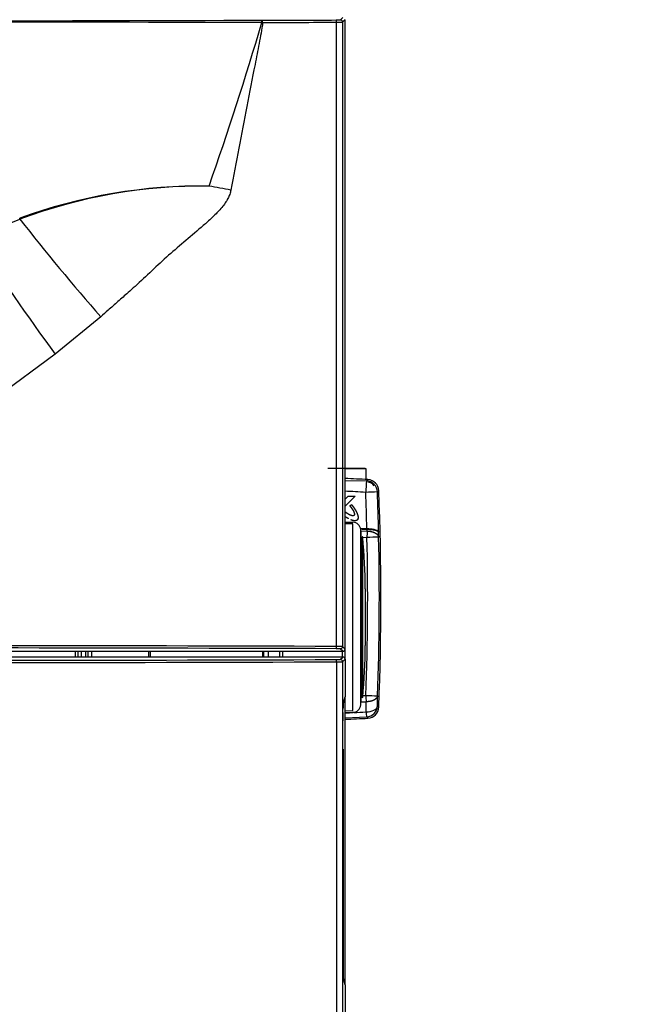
# Model space of a CAD drawing. Header units: millimetres. Extents: x 490 to 1310, y 147 to 543.
# Tile 26 of 30: x 1076 to 1132, y 232 to 317. Entities that reach past the tile are written whole.
import ezdxf

# ---------------------------------------------------------------- set-up
doc = ezdxf.new("R2010")
doc.units = ezdxf.units.MM
doc.layers.add('FactualArea', color=7, linetype='Continuous')
doc.styles.add('SEACAD_Arial', font='arial.ttf')
doc.dimstyles.new('Copie de ISO-25', dxfattribs={"dimtxt": 8, "dimasz": 2.5, "dimexe": 1.25, "dimexo": 0.625, "dimtad": 1, "dimdec": 0, "dimlfac": 5, "dimtxsty": 'SEACAD_Arial', "dimcen": 2.5, "dimclrd": 134, "dimclrt": 7, "dimadec": 0, "dimazin": 0, "dimtfac": 1, "dimtdec": 0, "dimtmove": 0, "dimatfit": 3, "dimfxl": 1, "dimarcsym": 0})

# ---------------------------------------------------------------- blocks, each defined once
blk = doc.blocks.new('*D34')
at = {"color": 0, "lineweight": -2, "transparency": 16777216}
for p, q in [((1260.97, 375.94), (1284.314, 375.94)), ((1108.906, 147.04), (1284.314, 147.04))]:
    blk.add_line(p, q, dxfattribs=at)
at = {"color": 134, "lineweight": -2, "transparency": 16777216}
blk.add_line((1283.064, 373.44), (1283.064, 149.54), dxfattribs=at)
at = {"color": 134, "transparency": 16777216}
for points in [[(1282.647, 373.44), (1283.48, 373.44), (1283.064, 375.94)], [(1282.647, 149.54), (1283.48, 149.54), (1283.064, 147.04)]]:
    blk.add_solid(points, dxfattribs=at)
at = {"layer": 'Defpoints', "color": 0, "transparency": 16777216}
for p in [(1260.345, 375.94), (1108.281, 147.04), (1283.064, 147.04)]:
    blk.add_point(p, dxfattribs=at)
at = {"color": 7, "transparency": 16777216, "insert": (1278.354, 261.49), "char_height": 8, "attachment_point": 5, "rotation": 90, "style": 'SEACAD_Arial'}
blk.add_mtext('1145', dxfattribs=at)
blk = doc.blocks.new('*D38')
at = {"color": 0, "lineweight": -2, "transparency": 16777216}
for p, q in [((860.745, 314.581), (860.745, 534.605)), ((1260.345, 443.258), (1260.345, 534.605))]:
    blk.add_line(p, q, dxfattribs=at)
at = {"color": 134, "lineweight": -2, "transparency": 16777216}
blk.add_line((863.245, 533.355), (1257.845, 533.355), dxfattribs=at)
at = {"color": 134, "transparency": 16777216}
for points in [[(863.245, 533.772), (863.245, 532.939), (860.745, 533.355)], [(1257.845, 533.772), (1257.845, 532.939), (1260.345, 533.355)]]:
    blk.add_solid(points, dxfattribs=at)
at = {"layer": 'Defpoints', "color": 0, "transparency": 16777216}
for p in [(1260.345, 533.355), (1260.345, 442.633), (860.745, 313.956)]:
    blk.add_point(p, dxfattribs=at)
at = {"color": 7, "transparency": 16777216, "insert": (1060.545, 538.065), "char_height": 8, "attachment_point": 5, "style": 'SEACAD_Arial'}
blk.add_mtext('1998', dxfattribs=at)
blk = doc.blocks.new('*D39')
at = {"color": 0, "lineweight": -2, "transparency": 16777216}
for p, q in [((1228.064, 481.939), (1310.213, 481.939)), ((1109.531, 147.04), (1310.213, 147.04))]:
    blk.add_line(p, q, dxfattribs=at)
at = {"color": 134, "lineweight": -2, "transparency": 16777216}
blk.add_line((1308.963, 149.54), (1308.963, 479.439), dxfattribs=at)
at = {"color": 134, "transparency": 16777216}
for points in [[(1308.546, 479.439), (1309.38, 479.439), (1308.963, 481.939)], [(1308.546, 149.54), (1309.38, 149.54), (1308.963, 147.04)]]:
    blk.add_solid(points, dxfattribs=at)
at = {"layer": 'Defpoints', "color": 0, "transparency": 16777216}
for p in [(1227.439, 481.939), (1308.963, 481.939), (1108.906, 147.04)]:
    blk.add_point(p, dxfattribs=at)
at = {"color": 7, "transparency": 16777216, "insert": (1304.253, 314.489), "char_height": 8, "attachment_point": 5, "rotation": 90, "style": 'SEACAD_Arial'}
blk.add_mtext('1674', dxfattribs=at)

msp = doc.modelspace()

# ---------------------------------------------------------------- linework, layer by layer
at = {"layer": 'FactualArea', "color": 7, "linetype": 'Continuous'}
for p, q in [((1097.481, 317.398), (1097.531, 317.398)), ((1104.332, 317.425), (1104.547, 317.64)), ((1104.745, 317.442), (1104.53, 317.227)), ((1104.745, 262.64), (1104.745, 317.442)), ((1097.551, 317.2), (1097.501, 317.2)), ((1103.996, 262.864), (1103.996, 317.217)), ((1104.53, 317.227), (1104.53, 262.854)), ((1072.531, 298.498), (1076.402, 300.073)), ((1083.46, 291.568), (1079.484, 288.312)), ((1079.484, 288.312), (1071.671, 282.539)), ((1104.745, 278.351), (1104.868, 278.351)), ((1104.745, 278.351), (1106.543, 278.351)), ((1104.745, 278.351), (1105.977, 278.351)), ((1105.917, 278.351), (1104.745, 278.351)), ((1105.977, 278.351), (1105.917, 278.351)), ((1105.977, 278.351), (1105.977, 278.351)), ((1105.977, 278.351), (1105.977, 278.351)), ((1106.496, 278.351), (1106.543, 278.351)), ((1106.543, 278.351), (1106.548, 277.397)), ((1104.745, 277.31), (1106.618, 277.27)), ((1106.618, 277.27), (1106.736, 277.386)), ((1107.558, 276.314), (1107.675, 276.43)), ((1105.631, 275.949), (1104.745, 275.063)), ((1105.63, 275.949), (1104.745, 275.064)), ((1104.745, 275.684), (1105.009, 275.949)), ((1105.009, 275.949), (1105.63, 275.949)), ((1105.631, 275.949), (1105.63, 275.949)), ((1105.164, 275.1), (1105.292, 275.227)), ((1105.293, 275.227), (1105.292, 275.227)), ((1104.745, 273.696), (1105.426, 273.684)), ((1105.429, 273.525), (1104.745, 273.537)), ((1106.095, 273.128), (1106.648, 273.118)), ((1106.114, 257.756), (1106.114, 273.044)), ((1106.125, 272.917), (1106.664, 272.908)), ((1106.212, 273.071), (1106.647, 273.063)), ((1106.647, 273.063), (1106.666, 273.063)), ((1106.648, 273.118), (1106.665, 273.118)), ((1106.154, 258.246), (1106.154, 272.553)), ((1106.242, 258.395), (1106.242, 272.404)), ((1106.279, 258.431), (1106.279, 272.368)), ((1106.28, 272.362), (1106.652, 272.355)), ((1106.51, 262.929), (1106.51, 267.87)), ((1106.51, 262.93), (1106.51, 267.87)), ((984.945, 262.44), (1104.545, 262.44)), ((1081.245, 261.94), (1081.245, 262.44)), ((1081.445, 262.44), (1081.445, 261.94)), ((1081.745, 262.44), (1081.745, 261.94)), ((1082.145, 261.94), (1082.145, 262.44)), ((1082.345, 261.94), (1082.345, 262.44)), ((1082.643, 262.44), (1082.643, 261.94)), ((1087.647, 261.94), (1087.647, 262.44)), ((1087.745, 262.44), (1087.745, 261.94)), ((1097.545, 262.44), (1097.545, 261.94)), ((1097.645, 262.44), (1097.645, 261.94)), ((1098.045, 262.44), (1098.045, 261.94)), ((1099.025, 262.44), (1099.025, 261.94)), ((1099.285, 262.44), (1099.285, 261.94)), ((1104.545, 262.44), (1104.33, 262.654)), ((1104.485, 262.44), (1104.485, 261.94)), ((1104.53, 262.854), (1104.745, 262.64)), ((1104.745, 261.74), (1104.745, 262.64)), ((1104.545, 261.94), (984.945, 261.94)), ((1104.33, 261.725), (1104.545, 261.94)), ((1104.745, 261.74), (1104.53, 261.526)), ((1104.745, 261.74), (1104.745, 258.482)), ((1103.996, 261.515), (1103.996, 151.364)), ((1104.53, 261.526), (1104.53, 151.354)), ((1104.594, 257.975), (1104.745, 258.482)), ((1104.745, 233.398), (1104.745, 258.482)), ((1106.295, 258.59), (1106.56, 258.595)), ((1104.562, 257.226), (1104.568, 257.501)), ((1104.745, 257.263), (1105.429, 257.275)), ((1106.137, 258.034), (1106.573, 258.042)), ((1107.572, 257.671), (1107.675, 257.569)), ((1104.561, 257.096), (1104.562, 257.226)), ((1104.745, 257.104), (1105.425, 257.115)), ((1104.745, 256.654), (1106.632, 256.715)), ((1106.632, 256.715), (1106.736, 256.613)), ((1104.556, 235.498), (1104.556, 256.381)), ((1104.556, 253.9), (1104.585, 253.9)), ((1104.585, 253.9), (1104.585, 233.982)), ((1104.745, 233.398), (1104.594, 233.905)), ((1104.745, 233.398), (1104.745, 151.14))]:
    msp.add_line(p, q, dxfattribs=at)
for centre, radius, start, end in [((1044.745, 19300.818), 18983.494, 269.8408325, 270.1591676), ((1104.054, 320.919), 3.504, 268.70095, 274.55877), ((1044.745, -41402.314), 41719.547, 89.9275474, 90.0724528), ((782.434, 411.284), 328.815, 340.76447, 343.37349), ((1104.111, 325.226), 8.01, 269.17963, 273.00406), ((1092.268, 256.618), 46.341, 89.22978, 110.04451), ((1092.436, 256.956), 46.001, 89.43273, 110.39824), ((1075.257, 205.058), 99.473, 78.67632, 79.78847), ((1223.259, 414.765), 186.336, 217.98915, 221.38786), ((1216.777, 389.506), 170.557, 212.24863, 216.39272), ((1100.227, 166.9), 110.678, 86.62825, 87.66059), ((1100.231, 166.9), 110.678, 86.63086, 87.66262), ((1122.41, 275.576), 15.883, 173.87493, 177.46116), ((1106.557, 276.271), 1.002, 2.48394, 86.52295), ((1106.677, 276.39), 0.768, 37.64377, 86.66411), ((1108.365, 237.678), 38.644, 91.19739, 92.70345), ((877.404, 267.076), 229.323, 1.50976, 2.30008), ((877.416, 267.07), 230.327, 1.42777, 2.30015), ((877.624, 267), 230.244, 357.65263, 2.34739), ((1105.417, 272.973), 0.7, 5.00164, 89.85425), ((-5739.003, 265.749), 6844.434, 359.9290766, 0.0650827), ((1056.461, 268.735), 49.84, 4.39425, 4.95994), ((1101.765, 273.202), 4.884, 358.37422, 359.01571), ((877.271, 275.52), 229.408, 359.34763, 359.3864), ((1089.441, 272.929), 17.226, 0.44649, 0.62829), ((1106.24, 272.364), 0.04, 5.50713, 87), ((1056.46, 267.565), 50.05, 0.3496, 5.50713), ((877.397, 267), 229.317, 357.89954, 1.33824), ((1123.597, -442.744), 715.299, 91.27608, 91.357468), ((877.415, 267), 230.316, 357.89953, 1.33824), ((1044.745, -20461.78), 20724.728, 89.8361931, 90.1638069), ((1104.053, 259.177), 3.488, 85.44123, 91.29905), ((1104.11, 254.771), 8.094, 87.02093, 90.8056), ((1056.46, 263.235), 50.05, 354.49287, 359.6504), ((1044.789, 20932.006), 20670.376, 269.9998784, 270.1640556), ((1044.797, 20941.438), 20680.007, 269.9998561, 270.1640172), ((1056.461, 262.065), 49.84, 355.04006, 355.60575), ((1106.24, 258.435), 0.04, 273, 354.49287), ((1123.11, 703.278), 444.991, 267.86862, 267.99945), ((1108.615, 257.515), 4.047, 173.46929, 180.19133), ((1105.417, 257.826), 0.7, 270.14637, 354.99775), ((1106.571, 257.715), 1.002, 273.48571, 357.5139), ((1159.428, 256.399), 54.872, 179.27271, 180.01912), ((1100.227, 367.099), 110.678, 272.33941, 273.37177), ((1100.188, 362.738), 105.772, 272.47009, 272.68513), ((1100.188, 362.738), 105.772, 272.88501, 273.45867), ((1108.744, 257.24), 2.176, 182.12242, 193.95734)]:
    msp.add_arc(centre, radius, start, end, dxfattribs=at)
for centre, major_axis, ratio, start_param, end_param in [((1097.481, 317.2), (0.001, -0.198), 0.100412, 1.57041, 3.11528), ((1044.745, 331.568), (543.706, 0), 0.026186, -1.473556, -1.461643), ((1097.531, 317.2), (0.001, -0.198), 0.097086, 1.570548, 3.115288), ((1103.974, 317.217), (0.001, -0.198), 0.108937, 1.570484, 3.115256), ((1104.332, 317.227), (0.14, -0.14), 0.999315, 0.785741, 2.355852), ((1044.745, 331.37), (543.904, 0), 0.026176, -1.473556, -1.461643), ((1076.348, 300.13), (-0.0372, 0.0928), 0.425111, 3.89716, 4.787923), ((1104.868, 278.351), (-1.627, 0), 0.000006, 3.141593, 6.283185), ((1106.675, 276.386), (-0.715, -0.703), 0.99751, 2.406874, 3.875373), ((1100.099, 166.91), (35.002, 103.819), 0.999832, 0.266371, 0.282806), ((1106.669, 272.355), (0.017, 1), 0.01745, 0.985336, 1.571107), ((776.725, 274.047), (330.947, 3.026), 0.834302, -0.017003, -0.015445), ((1044.745, 248.511), (543.704, 0), 0.026186, 1.461643, 1.67995), ((1103.974, 262.864), (-0.001, -0.2), 0.108937, 0.026337, 1.571109), ((1104.33, 262.854), (-0.141, -0.141), 0.999315, 0.785741, 2.355852), ((1104.545, 262.64), (-0.142, 0.142), 0.999315, 2.356537, 3.926648), ((1103.931, 261.726), (0.4, 0), 0.026186, 4.821487, 6.257005), ((1103.974, 261.515), (0.001, -0.2), 0.108881, 1.570484, 3.115256), ((1104.33, 261.526), (0.141, -0.141), 0.999315, 0.785741, 2.355852), ((1104.545, 261.74), (-0.142, -0.142), 0.999315, 2.356537, 3.926648), ((1103.931, 261.526), (0.6, 0), 0.017457, 4.821487, 6.257005), ((1106.578, 258.595), (-0.017, 1), 0.01745, 1.570498, 2.156268), ((776.825, 259.956), (330.742, -3.029), 0.834429, 0.002697, 0.00591), ((776.36, 259.377), (330.205, -2.924), 0.833297, 0.002567, 0.005776), ((1106.574, 257.712), (1, -0.006), 0.552782, 4.710686, 6.220341), ((1106.675, 257.613), (-0.715, 0.702), 0.99751, 2.407008, 3.875547), ((1104.598, 235.498), (0, -1.6), 0.026186, 4.712389, 6.195088)]:
    msp.add_ellipse(centre, major_axis=major_axis, ratio=ratio, start_param=start_param, end_param=end_param, dxfattribs=at)
for points, degree, knots in [([(1097.551, 317.2), (1097.54, 316.889), (1097.473, 316.585), (1097.363, 315.975), (1097.305, 315.671), (1097.131, 314.759), (1097.012, 314.151), (1096.658, 312.327), (1096.421, 311.111), (1095.714, 307.462), (1095.248, 305.029), (1094.788, 302.595)], 3, [0, 0, 0, 0, 0.0625, 0.0625, 0.125, 0.125, 0.25, 0.25, 0.5, 0.5, 1, 1, 1, 1]), ([(1094.788, 302.595), (1094.775, 302.533), (1094.749, 302.41), (1094.69, 302.226), (1094.617, 302.043), (1094.529, 301.859), (1094.386, 301.604), (1094.156, 301.273), (1093.841, 300.898), (1093.491, 300.527), (1093.015, 300.064), (1092.139, 299.289), (1090.87, 298.221), (1089.351, 296.933), (1087.897, 295.571), (1086.733, 294.477), (1085.74, 293.595), (1084.957, 292.901), (1084.165, 292.2), (1083.67, 291.757), (1083.46, 291.568)], 3, [0, 0, 0, 0, 0.011763, 0.023791, 0.036153, 0.048911, 0.062123, 0.091088, 0.124595, 0.154396, 0.187086, 0.249636, 0.374701, 0.49976, 0.624814, 0.749874, 0.800778, 0.874937, 0.946911, 1, 1, 1, 1]), ([(1105.164, 275.1), (1105.175, 275.086), (1105.187, 275.072), (1105.198, 275.058), (1105.22, 275.03), (1105.241, 275.002), (1105.252, 274.989), (1105.272, 274.961), (1105.292, 274.934), (1105.302, 274.92), (1105.32, 274.894), (1105.339, 274.867), (1105.348, 274.854), (1105.365, 274.828), (1105.382, 274.802), (1105.39, 274.789), (1105.405, 274.764), (1105.421, 274.739), (1105.428, 274.726), (1105.442, 274.702), (1105.455, 274.678), (1105.461, 274.666), (1105.473, 274.643), (1105.485, 274.62), (1105.49, 274.608), (1105.5, 274.587), (1105.51, 274.564), (1105.514, 274.554), (1105.522, 274.533), (1105.53, 274.512), (1105.533, 274.502), (1105.539, 274.483), (1105.545, 274.464), (1105.547, 274.455), (1105.551, 274.437), (1105.554, 274.419), (1105.556, 274.411), (1105.557, 274.395), (1105.558, 274.378), (1105.558, 274.371), (1105.558, 274.356), (1105.556, 274.342), (1105.555, 274.335), (1105.553, 274.323), (1105.549, 274.31), (1105.546, 274.305), (1105.541, 274.294), (1105.534, 274.284), (1105.531, 274.279), (1105.522, 274.269), (1105.511, 274.26), (1105.505, 274.256), (1105.491, 274.248), (1105.475, 274.242), (1105.467, 274.24), (1105.45, 274.237), (1105.431, 274.235), (1105.422, 274.235), (1105.401, 274.235), (1105.38, 274.238), (1105.369, 274.239), (1105.345, 274.244), (1105.321, 274.249), (1105.308, 274.253), (1105.282, 274.261), (1105.256, 274.27), (1105.242, 274.275), (1105.213, 274.287), (1105.184, 274.299), (1105.169, 274.306), (1105.138, 274.321), (1105.107, 274.337), (1105.091, 274.345), (1105.058, 274.364), (1105.025, 274.382), (1105.009, 274.392), (1104.974, 274.414), (1104.939, 274.435), (1104.922, 274.447), (1104.886, 274.471), (1104.85, 274.496), (1104.832, 274.509), (1104.802, 274.53), (1104.774, 274.551), (1104.763, 274.559), (1104.752, 274.567), (1104.741, 274.575)], 5, [0, 0, 0, 0, 0, 0, 0.0342451, 0.0342451, 0.0342451, 0.0673453, 0.0673453, 0.0673453, 0.0991917, 0.0991917, 0.0991917, 0.1296655, 0.1296655, 0.1296655, 0.1586638, 0.1586638, 0.1586638, 0.1860739, 0.1860739, 0.1860739, 0.2118034, 0.2118034, 0.2118034, 0.2357565, 0.2357565, 0.2357565, 0.2578672, 0.2578672, 0.2578672, 0.2780666, 0.2780666, 0.2780666, 0.2963354, 0.2963354, 0.2963354, 0.3126943, 0.3126943, 0.3126943, 0.3272488, 0.3272488, 0.3272488, 0.3402183, 0.3402183, 0.3402183, 0.3520161, 0.3520161, 0.3520161, 0.3632822, 0.3632822, 0.3632822, 0.3779188, 0.3779188, 0.3779188, 0.3939599, 0.3939599, 0.3939599, 0.4125122, 0.4125122, 0.4125122, 0.4341413, 0.4341413, 0.4341413, 0.4590623, 0.4590623, 0.4590623, 0.4873114, 0.4873114, 0.4873114, 0.5188105, 0.5188105, 0.5188105, 0.553433, 0.553433, 0.553433, 0.5910011, 0.5910011, 0.5910011, 0.6313354, 0.6313354, 0.6313354, 0.6742297, 0.6742297, 0.6742297, 0.6999207, 0.6999207, 0.6999207, 0.6999207, 0.6999207, 0.6999207]), ([(1105.292, 275.227), (1105.301, 275.217), (1105.31, 275.206), (1105.319, 275.196), (1105.336, 275.175), (1105.353, 275.153), (1105.361, 275.143), (1105.378, 275.122), (1105.394, 275.101), (1105.402, 275.09), (1105.419, 275.069), (1105.435, 275.048), (1105.442, 275.037), (1105.458, 275.016), (1105.473, 274.995), (1105.481, 274.985), (1105.496, 274.964), (1105.511, 274.943), (1105.518, 274.932), (1105.532, 274.912), (1105.546, 274.891), (1105.553, 274.88), (1105.567, 274.86), (1105.581, 274.839), (1105.587, 274.829), (1105.6, 274.808), (1105.613, 274.787), (1105.619, 274.777), (1105.632, 274.757), (1105.644, 274.737), (1105.65, 274.726), (1105.662, 274.706), (1105.673, 274.686), (1105.679, 274.676), (1105.69, 274.657), (1105.701, 274.637), (1105.706, 274.627), (1105.716, 274.607), (1105.726, 274.588), (1105.731, 274.578), (1105.741, 274.559), (1105.75, 274.54), (1105.754, 274.53), (1105.763, 274.511), (1105.772, 274.492), (1105.776, 274.483), (1105.784, 274.465), (1105.792, 274.446), (1105.795, 274.437), (1105.802, 274.421), (1105.808, 274.404), (1105.811, 274.397), (1105.816, 274.383), (1105.821, 274.368), (1105.824, 274.361), (1105.829, 274.346), (1105.834, 274.332), (1105.836, 274.324), (1105.84, 274.309), (1105.845, 274.294), (1105.847, 274.287), (1105.851, 274.272), (1105.855, 274.257), (1105.856, 274.249), (1105.86, 274.234), (1105.863, 274.219), (1105.864, 274.212), (1105.867, 274.197), (1105.869, 274.182), (1105.871, 274.175), (1105.873, 274.16), (1105.874, 274.145), (1105.875, 274.138), (1105.876, 274.123), (1105.877, 274.109), (1105.877, 274.101), (1105.877, 274.087), (1105.877, 274.073), (1105.877, 274.066), (1105.876, 274.052), (1105.874, 274.039), (1105.874, 274.032), (1105.872, 274.019), (1105.869, 274.006), (1105.868, 273.999), (1105.865, 273.986), (1105.861, 273.974), (1105.859, 273.968), (1105.855, 273.956), (1105.85, 273.944), (1105.847, 273.939), (1105.841, 273.927), (1105.835, 273.917), (1105.832, 273.911), (1105.824, 273.901), (1105.816, 273.891), (1105.812, 273.886), (1105.804, 273.877), (1105.795, 273.869), (1105.791, 273.865), (1105.782, 273.858), (1105.773, 273.851), (1105.768, 273.848), (1105.758, 273.842), (1105.747, 273.836), (1105.742, 273.834), (1105.731, 273.829), (1105.72, 273.824), (1105.714, 273.822), (1105.702, 273.818), (1105.69, 273.815), (1105.684, 273.813), (1105.671, 273.81), (1105.657, 273.808), (1105.651, 273.807), (1105.637, 273.805), (1105.623, 273.804), (1105.616, 273.804), (1105.601, 273.803), (1105.586, 273.803), (1105.578, 273.803), (1105.563, 273.804), (1105.547, 273.805), (1105.539, 273.806), (1105.522, 273.807), (1105.506, 273.81), (1105.498, 273.811), (1105.48, 273.814), (1105.463, 273.817), (1105.454, 273.819), (1105.436, 273.823), (1105.418, 273.827), (1105.409, 273.829), (1105.39, 273.834), (1105.371, 273.84), (1105.361, 273.843), (1105.342, 273.849), (1105.322, 273.856), (1105.312, 273.859), (1105.292, 273.866), (1105.272, 273.874), (1105.261, 273.878), (1105.25, 273.883), (1105.239, 273.887), (1105.238, 273.887), (1105.237, 273.888), (1105.236, 273.888)], 5, [0, 0, 0, 0, 0, 0, 0.02052, 0.02052, 0.02052, 0.0407984, 0.0407984, 0.0407984, 0.0608163, 0.0608163, 0.0608163, 0.0805503, 0.0805503, 0.0805503, 0.0999839, 0.0999839, 0.0999839, 0.1190923, 0.1190923, 0.1190923, 0.137858, 0.137858, 0.137858, 0.1562559, 0.1562559, 0.1562559, 0.1742763, 0.1742763, 0.1742763, 0.1918892, 0.1918892, 0.1918892, 0.2090824, 0.2090824, 0.2090824, 0.2258332, 0.2258332, 0.2258332, 0.2421305, 0.2421305, 0.2421305, 0.2579486, 0.2579486, 0.2579486, 0.2732789, 0.2732789, 0.2732789, 0.2881024, 0.2881024, 0.2881024, 0.2995219, 0.2995219, 0.2995219, 0.3110973, 0.3110973, 0.3110973, 0.3227546, 0.3227546, 0.3227546, 0.3344176, 0.3344176, 0.3344176, 0.3460198, 0.3460198, 0.3460198, 0.3574921, 0.3574921, 0.3574921, 0.3687784, 0.3687784, 0.3687784, 0.3798278, 0.3798278, 0.3798278, 0.3906035, 0.3906035, 0.3906035, 0.4010782, 0.4010782, 0.4010782, 0.4112451, 0.4112451, 0.4112451, 0.4211176, 0.4211176, 0.4211176, 0.430744, 0.430744, 0.430744, 0.4401973, 0.4401973, 0.4401973, 0.4495946, 0.4495946, 0.4495946, 0.4590886, 0.4590886, 0.4590886, 0.4676952, 0.4676952, 0.4676952, 0.4763958, 0.4763958, 0.4763958, 0.4853199, 0.4853199, 0.4853199, 0.4945817, 0.4945817, 0.4945817, 0.5042766, 0.5042766, 0.5042766, 0.5144898, 0.5144898, 0.5144898, 0.5252846, 0.5252846, 0.5252846, 0.5367168, 0.5367168, 0.5367168, 0.5488237, 0.5488237, 0.5488237, 0.5616426, 0.5616426, 0.5616426, 0.5751946, 0.5751946, 0.5751946, 0.5895024, 0.5895024, 0.5895024, 0.6045732, 0.6045732, 0.6045732, 0.6204228, 0.6204228, 0.6204228, 0.6370536, 0.6370536, 0.6370536, 0.6385833, 0.6385833, 0.6385833, 0.6385833, 0.6385833, 0.6385833]), ([(1105.293, 275.227), (1105.408, 275.09), (1105.516, 274.946), (1105.612, 274.802), (1105.757, 274.558), (1105.853, 274.292), (1105.88, 274.186), (1105.897, 274.037), (1105.838, 273.913), (1105.817, 273.884), (1105.757, 273.831), (1105.679, 273.807), (1105.632, 273.801), (1105.523, 273.801), (1105.415, 273.825), (1105.354, 273.843), (1105.295, 273.864), (1105.237, 273.888)], 5, [0, 0, 0, 0, 0, 0, 0.2683697, 0.2683697, 0.2683697, 0.4227779, 0.4227779, 0.4227779, 0.4733825, 0.4733825, 0.4733825, 0.5411976, 0.5411976, 0.5411976, 0.637127, 0.637127, 0.637127, 0.637127, 0.637127, 0.637127]), ([(1105.056, 273.974), (1105.049, 273.978), (1105.041, 273.982), (1105.033, 273.986), (1105.014, 273.996), (1104.995, 274.007), (1104.984, 274.013), (1104.96, 274.027), (1104.937, 274.041), (1104.926, 274.048), (1104.902, 274.062), (1104.879, 274.077), (1104.867, 274.084), (1104.843, 274.099), (1104.82, 274.114), (1104.808, 274.122), (1104.785, 274.137), (1104.763, 274.153), (1104.752, 274.16), (1104.741, 274.168), (1104.73, 274.175)], 5, [0.698329, 0.698329, 0.698329, 0.698329, 0.698329, 0.698329, 0.7111664, 0.7111664, 0.7111664, 0.7311168, 0.7311168, 0.7311168, 0.7515468, 0.7515468, 0.7515468, 0.7724357, 0.7724357, 0.7724357, 0.7937516, 0.7937516, 0.7937516, 0.8134322, 0.8134322, 0.8134322, 0.8134322, 0.8134322, 0.8134322]), ([(1106.665, 273.118), (1106.681, 273.118), (1106.711, 273.118), (1106.757, 273.117), (1106.802, 273.116), (1106.848, 273.114), (1106.893, 273.111), (1106.938, 273.107), (1106.983, 273.103), (1107.028, 273.098), (1107.115, 273.087), (1107.244, 273.063), (1107.388, 273.024), (1107.507, 272.976), (1107.579, 272.933), (1107.623, 272.895), (1107.646, 272.868), (1107.664, 272.839), (1107.669, 272.82), (1107.672, 272.809)], 3, [0, 0, 0, 0, 0.029193, 0.058531, 0.088021, 0.117671, 0.147485, 0.17747, 0.207632, 0.237978, 0.268513, 0.391829, 0.522947, 0.637157, 0.764674, 0.820248, 0.882748, 0.931358, 1, 1, 1, 1]), ([(1106.666, 273.063), (1106.876, 273.065), (1107.085, 273.052), (1107.261, 273.024), (1107.484, 272.967), (1107.611, 272.896), (1107.645, 272.868), (1107.666, 272.838), (1107.672, 272.809)], 5, [0, 0, 0, 0, 0, 0, 0.618004, 0.618004, 0.618004, 1, 1, 1, 1, 1, 1])]:
    msp.add_open_spline(points, degree=degree, knots=knots, dxfattribs=at)
for points in [[(1105.184, 274.3), (1105.085, 274.344), (1104.993, 274.399), (1104.91, 274.452), (1104.826, 274.511), (1104.742, 274.575)], [(1106.664, 272.908), (1106.968, 272.906), (1107.273, 272.841), (1107.518, 272.712), (1107.65, 272.546), (1107.668, 272.379)], [(1107.576, 258.558), (1107.556, 258.391), (1107.423, 258.229), (1107.178, 258.102), (1106.875, 258.041), (1106.573, 258.042)]]:
    msp.add_open_spline(points, degree=5, dxfattribs=at)

# ---------------------------------------------------------------- dimensions: what is measured, and where the dimension line sits
dim = msp.add_linear_dim(base=(1260.345, 533.355), p1=(860.745, 313.956), p2=(1260.345, 442.633), dimstyle='Copie de ISO-25')
dim.commit()
dim.dimension.update_dxf_attribs({"geometry": '*D38', "text_midpoint": (1060.545, 538.065)})
dim = msp.add_linear_dim(base=(1308.963, 481.939), p1=(1108.906, 147.04), p2=(1227.439, 481.939), angle=90, dimstyle='Copie de ISO-25')
dim.commit()
dim.dimension.update_dxf_attribs({"geometry": '*D39', "text_midpoint": (1304.253, 314.489)})
dim = msp.add_linear_dim(base=(1283.063691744, 147.039750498), p1=(1260.344682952, 375.939750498), p2=(1108.280796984, 147.039750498), angle=90, dimstyle='Copie de ISO-25', override={"dimtmove": 1})
dim.commit()
dim.dimension.update_dxf_attribs({"geometry": '*D34', "text_midpoint": (1278.354107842, 261.489750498)})

doc.saveas('drawing.dxf')
